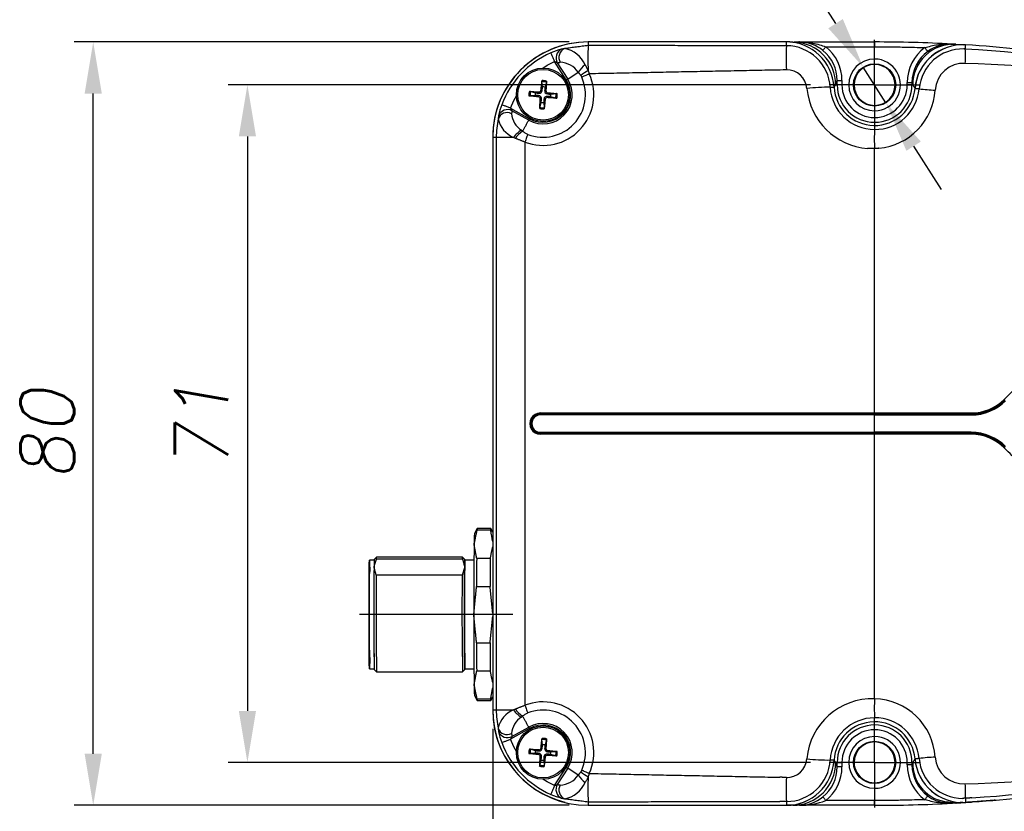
# Model space of a CAD drawing. Header units: millimetres. Extents: x 155 to 1625, y 52 to 706.
# Tile 2 of 23: x 513 to 564, y 74 to 115. Entities that reach past the tile are written whole.
import ezdxf

# ---------------------------------------------------------------- set-up
doc = ezdxf.new("R2010")
doc.units = ezdxf.units.MM
doc.header["$PDSIZE"] = -1
doc.layers.add('LINEE_SOTTILI', color=7, linetype='Continuous')
doc.styles.add('DEM2', font='romans.shx', dxfattribs={"oblique": 10, "height": 2.8})
doc.dimstyles.new('AXEGF_STANDARD', dxfattribs={"dimtxt": 2.8, "dimasz": 2.7, "dimexe": 1, "dimexo": 1, "dimgap": 1, "dimtad": 1, "dimdec": 8, "dimdsep": 46, "dimtxsty": 'DEM2', "dimcen": 0, "dimclrd": 256, "dimclre": 256, "dimclrt": 256, "dimadec": 8, "dimazin": 2, "dimtfac": 1, "dimtdec": 8, "dimtmove": 0, "dimatfit": 3, "dimfxl": 1, "dimtolj": 1, "dimarcsym": 0})

# ---------------------------------------------------------------- blocks, each defined once
blk = doc.blocks.new('*D3')
at = {"lineweight": -2}
for p, q in [((554.07, 111.594), (523.58, 111.594)), ((524.58, 108.894), (524.58, 78.794)), ((554.07, 76.094), (523.58, 76.094))]:
    blk.add_line(p, q, dxfattribs=at)
for points in [[(524.13, 108.894), (525.03, 108.894), (524.58, 111.594)], [(524.13, 78.794), (525.03, 78.794), (524.58, 76.094)]]:
    blk.add_solid(points)
at = {"layer": 'Defpoints', "color": 0}
for p in [(555.07, 111.594), (524.58, 76.094), (555.07, 76.094)]:
    blk.add_point(p, dxfattribs=at)
at = {"insert": (520.78, 91.37), "char_height": 2.8, "attachment_point": 1, "rotation": 90, "style": 'DEM2'}
blk.add_mtext('\\A1;71', dxfattribs=at)
blk = doc.blocks.new('*D4')
at = {"lineweight": -2}
for p, q in [((577.426, 79.47), (577.426, 52.476)), ((537.426, 77.844), (537.426, 52.476)), ((540.126, 53.476), (574.726, 53.476))]:
    blk.add_line(p, q, dxfattribs=at)
for points in [[(540.126, 53.926), (540.126, 53.026), (537.426, 53.476)], [(574.726, 53.926), (574.726, 53.026), (577.426, 53.476)]]:
    blk.add_solid(points)
at = {"layer": 'Defpoints', "color": 0}
for p in [(577.426, 80.47), (537.426, 78.844), (577.426, 53.476)]:
    blk.add_point(p, dxfattribs=at)
at = {"insert": (553.805, 57.276), "char_height": 2.8, "attachment_point": 1, "style": 'DEM2'}
blk.add_mtext('\\A1;80', dxfattribs=at)
blk = doc.blocks.new('*D5')
at = {"lineweight": -2}
for p, q in [((541.426, 113.844), (515.503, 113.844)), ((516.503, 76.544), (516.503, 111.144)), ((541.426, 73.844), (515.503, 73.844))]:
    blk.add_line(p, q, dxfattribs=at)
for points in [[(516.053, 111.144), (516.953, 111.144), (516.503, 113.844)], [(516.053, 76.544), (516.953, 76.544), (516.503, 73.844)]]:
    blk.add_solid(points)
at = {"layer": 'Defpoints', "color": 0}
for p in [(516.503, 113.844), (542.426, 113.844), (542.426, 73.844)]:
    blk.add_point(p, dxfattribs=at)
at = {"insert": (512.703, 90.876), "char_height": 2.8, "attachment_point": 1, "rotation": 90, "style": 'DEM2'}
blk.add_mtext('\\A1;80', dxfattribs=at)
blk = doc.blocks.new('*D6')
at = {"lineweight": -2}
for p, q in [((548.301, 125.928), (555.382, 114.804)), ((558.02, 110.661), (556.832, 112.527)), ((559.47, 108.383), (560.92, 106.106))]:
    blk.add_line(p, q, dxfattribs=at)
for points in [[(555.762, 115.046), (555.003, 114.563), (556.832, 112.527)], [(559.85, 108.625), (559.09, 108.142), (558.02, 110.661)]]:
    blk.add_solid(points)
at = {"layer": 'Defpoints', "color": 0}
for p in [(556.832, 112.527), (558.02, 110.661)]:
    blk.add_point(p, dxfattribs=at)
at = {"insert": (552.044, 127.125), "char_height": 2.8, "attachment_point": 1, "rotation": 302.4801, "style": 'DEM2'}
blk.add_mtext('\\A1;∅4.4', dxfattribs=at)
blk = doc.blocks.new('*D7')
at = {"lineweight": -2}
for p, q in [((537.426, 77.844), (537.426, 61.715)), ((557.426, 72.738), (557.426, 61.715)), ((540.126, 62.715), (554.726, 62.715))]:
    blk.add_line(p, q, dxfattribs=at)
for points in [[(540.126, 63.165), (540.126, 62.265), (537.426, 62.715)], [(554.726, 63.165), (554.726, 62.265), (557.426, 62.715)]]:
    blk.add_solid(points)
at = {"layer": 'Defpoints', "color": 0}
for p in [(537.426, 78.844), (557.426, 73.738), (557.426, 62.715)]:
    blk.add_point(p, dxfattribs=at)
at = {"insert": (545.202, 66.515), "char_height": 2.8, "attachment_point": 1, "style": 'DEM2'}
blk.add_mtext('\\A1;40', dxfattribs=at)
blk = doc.blocks.new('*D8')
at = {"lineweight": -2}
for p, q in [((577.426, 79.47), (577.426, 61.715)), ((557.426, 72.738), (557.426, 61.715)), ((560.126, 62.715), (574.726, 62.715))]:
    blk.add_line(p, q, dxfattribs=at)
for points in [[(560.126, 63.165), (560.126, 62.265), (557.426, 62.715)], [(574.726, 63.165), (574.726, 62.265), (577.426, 62.715)]]:
    blk.add_solid(points)
at = {"layer": 'Defpoints', "color": 0}
for p in [(577.426, 80.47), (557.426, 73.738), (577.426, 62.715)]:
    blk.add_point(p, dxfattribs=at)
at = {"insert": (565.816, 66.515), "char_height": 2.8, "attachment_point": 1, "style": 'DEM2'}
blk.add_mtext('\\A1;40', dxfattribs=at)
blk = doc.blocks.new('SW_CENTERMARKSYMBOL_0')
at = {"layer": 'LINEE_SOTTILI', "color": 0}
for p, q in [((0, 1.25), (0, 2.356)), ((0, 0), (0, 1.25)), ((-1.25, 0), (-2.356, 0)), ((0, 0), (-1.25, 0)), ((0, 0), (0, -1.25)), ((0, 0), (1.25, 0)), ((1.25, 0), (2.356, 0)), ((0, -1.25), (0, -2.356))]:
    blk.add_line(p, q, dxfattribs=at)
blk = doc.blocks.new('SW_CENTERMARKSYMBOL_1')
at = {"layer": 'LINEE_SOTTILI', "color": 0}
for p, q in [((0, 1.25), (0, 2.356)), ((0, 0), (0, 1.25)), ((-1.25, 0), (-2.356, 0)), ((0, 0), (-1.25, 0)), ((0, 0), (0, -1.25)), ((0, 0), (1.25, 0)), ((1.25, 0), (2.356, 0)), ((0, -1.25), (0, -2.356))]:
    blk.add_line(p, q, dxfattribs=at)

msp = doc.modelspace()

# ---------------------------------------------------------------- linework, layer by layer
for p, q in [((542.4261636, 113.84387318), (542.4261636, 113.65558211)), ((552.80790692, 113.84387318), (542.4261636, 113.84387318)), ((552.99464827, 113.84410415), (552.17585926, 113.84387318)), ((552.80790692, 113.64465211), (552.80790692, 113.84387318)), ((553.46312587, 113.84387318), (553.46244042, 113.84387318)), ((553.46379643, 113.84387318), (553.46312587, 113.84387318)), ((553.46448188, 113.84387318), (553.46379643, 113.84387318)), ((553.46515243, 113.84387318), (553.46448188, 113.84387318)), ((553.46583789, 113.84387318), (553.46515243, 113.84387318)), ((553.5161144, 113.84387318), (557.4261493, 113.84387318)), ((554.87255221, 113.5938764), (557.4261493, 113.5938764)), ((557.4261493, 113.84387318), (557.4261493, 113.5938764)), ((541.28026431, 111.8537337), (540.66687291, 112.813592)), ((540.80905979, 112.75188629), (541.35322039, 111.90036688)), ((541.35322039, 111.90036688), (541.91064303, 112.25659404)), ((540.02916281, 111.4854813), (540.00555937, 111.75543819)), ((540.23628895, 111.73612628), (540.16813104, 111.47385094)), ((555.38623994, 111.59387235), (555.46704893, 111.83127765)), ((555.38623994, 111.59387235), (555.46704893, 111.59387235)), ((555.46704893, 111.59387235), (555.46704893, 111.83127765)), ((555.71701591, 111.59387235), (555.46704893, 111.59387235)), ((555.71701591, 111.83127765), (555.71701591, 111.59387235)), ((559.13529759, 111.59387235), (559.13529759, 111.72310267)), ((559.38524966, 111.59387235), (559.13529759, 111.59387235)), ((559.38524966, 111.72310267), (559.38524966, 111.59387235)), ((559.38524966, 111.59387235), (559.42612355, 111.59387235)), ((539.65657418, 111.04128514), (539.38662474, 111.0176817)), ((539.40590685, 111.24841128), (539.66819709, 111.18027572)), ((539.82716267, 110.96733812), (539.83309333, 111.03363339)), ((539.84355395, 111.15848277), (539.84870975, 111.22484509)), ((539.95519345, 111.31488536), (540.02150362, 111.3089547)), ((540.14634555, 111.29850898), (540.21271532, 111.29333828)), ((540.28638666, 110.99570248), (540.28120105, 110.92934016)), ((540.30274813, 111.18684713), (540.29681747, 111.12055186)), ((540.72400396, 110.90576653), (540.46171372, 110.97390954)), ((540.47333663, 111.11289267), (540.74331587, 111.13650356)), ((538.3646435, 110.37945751), (539.35718005, 109.82044045)), ((539.89362185, 110.41805152), (539.96177976, 110.68033431)), ((539.98356526, 110.85567627), (539.91719549, 110.86084698)), ((540.10074799, 110.66870395), (540.12435143, 110.39874707)), ((540.17471736, 110.8392999), (540.10840719, 110.84523056)), ((539.31468194, 109.74498842), (538.43417232, 110.24090652)), ((537.61368458, 108.84387795), (537.42613857, 108.84387795)), ((537.42613857, 108.84387795), (537.42613857, 78.84387676)), ((537.61368458, 108.84387795), (537.61368458, 78.84387676)), ((538.5186023, 108.84387795), (537.61368458, 108.84387795)), ((539.11163871, 108.5994691), (539.11163871, 79.08828188)), ((557.4261493, 94.40281619), (557.4261493, 108.25829957)), ((539.92616599, 94.40281619), (557.4261493, 94.40281619)), ((539.92616599, 94.40281619), (539.92616599, 94.35300533)), ((539.92616599, 94.35300533), (557.4261493, 94.35300533)), ((539.92616599, 94.35300533), (539.92616599, 94.34786815)), ((539.92616599, 94.34786815), (557.4261493, 94.34786815)), ((539.92616599, 94.29806102), (539.92616599, 94.34786815)), ((557.4261493, 94.29806102), (539.92616599, 94.29806102)), ((557.4261493, 94.34786815), (557.4261493, 94.35300533)), ((562.49056225, 94.35302396), (562.49059205, 94.3478756)), ((539.92616599, 93.33988283), (539.92616599, 93.38969369)), ((539.92616599, 93.38969369), (557.4261493, 93.38969369)), ((539.92616599, 93.33988283), (539.92616599, 93.33474565)), ((557.4261493, 93.33988283), (539.92616599, 93.33988283)), ((557.4261493, 93.33474565), (557.4261493, 93.33988283)), ((562.49056225, 93.33472703), (562.49059205, 93.33987538)), ((557.4261493, 93.33474565), (539.92616599, 93.33474565)), ((539.92616599, 93.2849348), (539.92616599, 93.33474565)), ((557.4261493, 93.2849348), (539.92616599, 93.2849348)), ((557.4261493, 79.42945514), (557.4261493, 93.2849348)), ((536.61569421, 88.34336329), (536.47142117, 88.09338886)), ((537.32013171, 88.26167885), (536.60883968, 88.26167885)), ((537.32761209, 88.34387738), (536.61629026, 88.34387738)), ((537.42613857, 88.17366515), (537.32817834, 88.34336329)), ((531.21888106, 86.69387553), (530.97217744, 86.69387553)), ((531.34694164, 86.84376259), (531.2219507, 86.71876792)), ((531.34104078, 86.7602751), (535.84086363, 86.7602751)), ((535.84700291, 86.84387434), (531.34715026, 86.84387434)), ((535.97220247, 86.71876792), (535.84721153, 86.84376259)), ((536.44445007, 86.69387553), (535.97199385, 86.69387553)), ((537.29780977, 86.77569408), (536.58651774, 86.77569408)), ((535.82792943, 85.89928229), (531.32810657, 85.89928229)), ((536.57918637, 85.31132344), (537.2904784, 85.31132344)), ((538.47196962, 83.84387603), (530.45765009, 83.84387603)), ((536.57924597, 82.35329393), (537.290538, 82.35329393)), ((530.97217744, 80.9938759), (531.21888106, 80.9938759)), ((531.2219507, 80.96898724), (531.34694164, 80.84398885)), ((535.84721153, 80.84398885), (535.97220247, 80.96898724)), ((535.97199385, 80.9938759), (536.44445007, 80.9938759)), ((531.34715026, 80.84387709), (535.84700291, 80.84387709)), ((536.58663695, 80.8935203), (537.29795878, 80.8935203)), ((536.47142117, 79.59436257), (536.61569421, 79.34439186)), ((536.6090483, 79.42147557), (537.32034033, 79.42147557)), ((537.32817834, 79.34439186), (537.42613857, 79.51408629)), ((536.61629026, 79.34387777), (537.32761209, 79.34387777)), ((537.42613857, 78.84387676), (537.61368458, 78.84387676)), ((537.61368458, 78.84387676), (538.5186023, 78.84387676)), ((539.35718005, 77.86731053), (538.3646435, 77.30829347)), ((538.43417232, 77.44684447), (539.31468194, 77.94276629)), ((539.95570009, 76.84867833), (540.02198045, 76.84261356)), ((540.02999728, 77.01912154), (540.00696008, 77.28912685)), ((540.23765986, 77.26933811), (540.16896551, 77.00720061)), ((539.65648477, 76.57570768), (539.38647573, 76.55267049)), ((539.40626447, 76.78335909), (539.6684057, 76.71466846)), ((539.82692425, 76.50140304), (539.83300393, 76.56768713)), ((539.84370296, 76.69251044), (539.84903758, 76.75886158)), ((539.98311823, 76.38941337), (539.91674845, 76.39472563)), ((540.17421072, 76.37263838), (540.10793035, 76.37870688)), ((540.14679258, 76.83190335), (540.21316235, 76.82659108)), ((540.28620784, 76.52881), (540.28090303, 76.46245886)), ((540.30298655, 76.7199174), (540.29690688, 76.65363331)), ((540.72364633, 76.43796135), (540.4615051, 76.50665198)), ((540.47342603, 76.64560903), (540.74343507, 76.66864995)), ((539.89225094, 75.95198233), (539.9609453, 76.21411611)), ((540.09991353, 76.20219518), (540.12295072, 75.93219359)), ((540.66687291, 74.87416271), (541.28026431, 75.83401729)), ((555.46704893, 76.09387491), (555.38623994, 76.09387491)), ((555.46704893, 75.85647334), (555.38623994, 76.09387491)), ((555.46704893, 75.85647334), (555.46704893, 76.09387491)), ((555.46704893, 76.09387491), (555.71701591, 76.09387491)), ((555.71701591, 76.09387491), (555.71701591, 75.85647334)), ((559.13529759, 76.09387491), (559.38524966, 76.09387491)), ((559.13529759, 75.96464832), (559.13529759, 76.09387491)), ((559.42612355, 76.09387491), (559.38524966, 76.09387491)), ((559.38524966, 76.09387491), (559.38524966, 75.96464832)), ((541.35322039, 75.7873841), (540.80905979, 74.93586097)), ((541.91064303, 75.43116067), (541.35322039, 75.7873841)), ((542.4261636, 74.03216887), (542.4261636, 73.8438778)), ((542.4261636, 73.8438778), (552.80790692, 73.8438778)), ((552.17657452, 73.8438778), (552.99293463, 73.84364311)), ((557.4261493, 73.8438778), (553.4878022, 73.8438778)), ((557.4261493, 74.09387458), (554.87255221, 74.09387458)), ((557.4261493, 73.8438778), (557.4261493, 74.09387458)), ((561.11075943, 73.96887619), (561.27829318, 73.97964973)), ((562.0484746, 73.98657132), (562.50760918, 74.01620601))]:
    msp.add_line(p, q)
at = {"flags": 128}
for points in [[(553.55622833, 113.84256933), (553.39466994, 113.84248737), (553.21809118, 113.84239797)], [(540.0482959, 112.47698967), (540.2830488, 112.62022708), (540.66687291, 112.813592)], [(541.35322039, 111.90036688), (541.34711092, 111.89645533), (541.33983915, 111.89181362), (541.3315541, 111.88651625), (541.32237499, 111.8806601), (541.31251042, 111.874342), (541.30207961, 111.86767373), (541.29126136, 111.8607596), (541.28026431, 111.8537337)], [(538.3646435, 110.37945751), (538.53636449, 110.77344421), (538.66630261, 111.0157967)], [(537.32013171, 88.26167885), (537.32194965, 88.29713989), (537.32379739, 88.32269166), (537.32564514, 88.33827455), (537.32749288, 88.34385876), (537.32817834, 88.34336329)], [(530.95969026, 86.30815897), (530.96386259, 86.5292773), (530.96830313, 86.65894721), (530.97286289, 86.69275422), (530.97742264, 86.62954349), (530.98180359, 86.47147197), (530.9858567, 86.22391898), (530.98743622, 86.09387655)], [(531.34104078, 86.7602751), (531.34574955, 86.83956418), (531.34694164, 86.84376259)], [(535.84086363, 86.7602751), (535.8456022, 86.83956418), (535.84721153, 86.84376259)], [(535.95938747, 86.32977683), (535.9635896, 86.55283604), (535.96805995, 86.68364216), (535.97267931, 86.71774347), (535.97530191, 86.69387553)], [(530.98743622, 81.59387488), (530.98466461, 81.37959246), (530.98052209, 81.15847413), (530.97605174, 81.02880422), (530.97149198, 80.99500094), (530.96693223, 81.05820794), (530.96255129, 81.21628318), (530.95849817, 81.46383245), (530.95492189, 81.79243285), (530.95191186, 82.19089363), (530.94961708, 82.64564727), (530.94806736, 83.14120028), (530.9473521, 83.66068456), (530.94750111, 84.18640871), (530.94845479, 84.70046524), (530.95024293, 85.18535275), (530.95274632, 85.62456075), (530.95593517, 86.00312475), (530.95969026, 86.30815897), (530.95969026, 86.30815897)], [(535.97351377, 80.97428087), (535.9712786, 80.97000797), (535.96668904, 81.03377376), (535.9622783, 81.19323109), (535.95819538, 81.44295592), (535.95455949, 81.7744397), (535.95154946, 82.1763948), (535.94922488, 82.6351345), (535.94767516, 83.13503865), (535.9469599, 83.65907896), (535.94707911, 84.18941129), (535.94806259, 84.70797915), (535.94985073, 85.19712094), (535.95241373, 85.64017717), (535.95560258, 86.02206413), (535.95938747, 86.32977683)], [(537.32817834, 79.34439186), (537.3277015, 79.34389267), (537.32585375, 79.34832204), (537.32400601, 79.36275382), (537.32215827, 79.38715819), (537.32034033, 79.42147557)], [(538.66630261, 76.67195056), (538.53636449, 76.91430677), (538.3646435, 77.30829347)], [(541.28026431, 75.83401729), (541.29126136, 75.82699139), (541.30207961, 75.82008097), (541.31251042, 75.81341271), (541.32237499, 75.80709461), (541.3315541, 75.80123846), (541.33983915, 75.79594109), (541.34711092, 75.79129938), (541.35322039, 75.7873841)], [(540.66687291, 74.87416271), (540.2830488, 75.06752763), (540.0482959, 75.21075759)]]:
    msp.add_lwpolyline(points, dxfattribs=at)
for centre, radius in [((540.06495626, 111.0770925), 1.4), ((557.42615176, 111.59387603), 1.10593237), ((540.06495626, 111.0770925), 1.32844873), ((540.06495626, 76.61065955), 1.4), ((540.06495626, 76.61065955), 1.32844873), ((557.42615176, 76.09387603), 1.10593237)]:
    msp.add_circle(centre, radius)
for centre, radius, start, end in [((542.42587359, 108.84413816), 4.99973502, 90.000774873, 180.001188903), ((542.42615176, 108.84387603), 5, 90.000000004, 179.999999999), ((541.7584056, 110.40515842), 3.14354264, 103.408956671, 114.304954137), ((541.24514544, 113.00645642), 0.50495212, 115.291468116, 210.274749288), ((541.40206099, 113.03279446), 0.50692491, 113.56343202, 209.721996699), ((540.93716713, 112.06973677), 1.45159896, 23.686173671, 79.591890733), ((560.16291858, 112.95849621), 17.75044804, 177.749332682, 181.985159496), ((567.97768574, 113.01313717), 15.18291805, 177.616164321, 182.383835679), ((552.80680799, 111.34490473), 2.29974764, 3.071470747, 89.972621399), ((552.80791346, 111.34387603), 2.5, 3.098579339, 89.999999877), ((553.16653036, 111.60941452), 2.21976399, 359.598827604, 88.708252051), ((553.51130649, 111.9418365), 1.8907504, 50.422030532, 88.691442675), ((553.45518348, 111.83122163), 2.26183243, 0.001419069, 51.196882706), ((557.42615176, 38.84387603), 75, 86.9067636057, 90), ((561.39717025, 111.72305793), 2.26187267, 126.236336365, 179.998866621), ((561.56098995, 111.59159677), 2.13486762, 86.818394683, 179.938927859), ((561.96653787, 111.22516577), 2.43038031, 109.79557327, 175.599788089), ((562.03411718, 111.19729097), 2.5, 86.355930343, 175.080953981), ((562.03723702, 111.19502725), 2.28466203, 88.444051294, 175.031048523), ((561.38659975, 111.76249619), 1.97400926, 87.484304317, 126.665389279), ((555.92550024, 113.13333283), 6.26302857, 356.235491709, 3.129689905), ((557.14771211, 33.28717654), 80.3457764, 78.5841375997, 86.4096300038), ((557.42615176, 38.84387603), 75, 77.626374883, 86.3559303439), ((542.42615176, 108.84387603), 4.84140526, 113.901903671, 159.289260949), ((553.45567437, 111.83156448), 2.01137458, 359.991829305, 51.201953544), ((557.42616227, 111.59387607), 1.35589764, 90.000548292, 269.999451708), ((557.42615122, 111.59387607), 1.35589764, 269.999918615, 90.000081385), ((561.39674036, 111.72338998), 2.01149071, 126.231918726, 180.008183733), ((540.57697599, 112.41177319), 0.41175212, 55.691450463, 77.389166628), ((540.89919243, 111.54821083), 1.23484375, 35.006000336, 87.092580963), ((543.04473174, 111.59616579), 1.31237292, 126.370829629, 149.785931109), ((557.42615176, 111.59387603), 1.07094608, 90, 270), ((557.42615176, 111.59387603), 1.07094608, 270, 90), ((562.09184312, 111.22814846), 1.49629358, 86.813546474, 176.345837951), ((560.15457216, 42.50126122), 70.24992078, 79.4399615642, 88.3519009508), ((540.06496725, 111.07708509), 2.65469702, 248.954445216, 24.401914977), ((540.06495626, 111.0770925), 2.22168784, 248.954700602, 24.401629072), ((544.01599028, 109.52585683), 3.23681218, 119.479337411, 127.650777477), ((552.82127792, 111.31564051), 1.06606558, 4.652784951, 90.718644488), ((540.06495626, 111.0770925), 1.52886751, 240.610463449, 32.58070117), ((540.06500491, 111.07705231), 1.4422515, 240.608290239, 32.582950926), ((540.33994903, 111.76872622), 0.33465357, 171.762460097, 182.275631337), ((540.06495626, 111.0770925), 0.68094162, 75.428017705, 95.00511327), ((540.06495626, 111.0770925), 0.74171424, 76.086655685, 94.34647529), ((540.06495626, 111.0770925), 0.40995615, 75.422786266, 95.010344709), ((539.90134646, 111.80549541), 0.34205051, 348.299036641, 358.583890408), ((554.95016999, 102.99996187), 8.46955057, 88.964357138, 97.23289093), ((557.32277094, 111.70750619), 3.45247376, 185.074745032, 265.688231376), ((557.43170218, 111.58801133), 2.33153429, 182.94732423, 269.863541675), ((557.42615176, 111.59387603), 2.125, 183.098579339, 355.080953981), ((557.42615176, 111.59387603), 1.95910072, 180, 0), ((557.42615675, 111.59388153), 1.70914084, 180.000307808, 359.999692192), ((557.42996786, 111.59655109), 2.34007056, 269.906503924, 355.007736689), ((560.77576183, 118.54837267), 7.22703153, 261.929604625, 268.595256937), ((540.06495626, 111.0770925), 0.74171424, 166.086655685, 184.34647529), ((539.37359149, 111.35629284), 0.33886187, 261.820667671, 272.204244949), ((539.32914002, 110.85041719), 0.40533004, 79.082616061, 87.758814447), ((540.06495626, 111.0770925), 0.68094162, 165.428017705, 185.00511327), ((540.06495626, 111.0770925), 0.40995615, 165.422786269, 185.010344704), ((539.81752584, 110.86788604), 0.0999179, 355.960255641, 84.465363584), ((539.82727129, 110.87611611), 0.15762484, 352.549249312, 87.883237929), ((539.86396893, 111.31479833), 0.15764303, 262.559222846, 357.875629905), ((539.85569252, 111.32457228), 0.09997135, 265.994759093, 354.439488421), ((540.2659488, 110.83938278), 0.1576501, 82.551173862, 177.874217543), ((540.30263951, 111.27806915), 0.15762484, 172.549249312, 267.883237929), ((540.27421828, 110.82961298), 0.09997135, 85.994759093, 174.439488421), ((540.3124527, 111.28635649), 0.09998146, 175.995729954, 264.429889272), ((540.06495626, 111.0770925), 0.40995615, 345.422786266, 5.010344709), ((540.06495626, 111.0770925), 0.68094162, 345.428017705, 5.00511327), ((540.79333745, 111.2393121), 0.34067548, 258.25726041, 268.584170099), ((540.75639427, 110.79920649), 0.33755052, 81.801526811, 92.220482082), ((540.06495626, 111.0770925), 0.74171424, 346.086655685, 4.34647529), ((557.34776717, 111.51613112), 3.25652595, 275.36222202, 356.609072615), ((540.82650466, 109.42471924), 3.1397921, 158.880401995, 169.789155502), ((538.76102111, 110.49164977), 0.4119494, 195.803840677, 217.493749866), ((540.06495626, 111.0770925), 0.74171424, 256.086655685, 274.34647529), ((540.22729565, 110.34882724), 0.34077882, 168.279624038, 178.601712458), ((540.06495626, 111.0770925), 0.68094162, 255.428017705, 275.00511327), ((540.06495626, 111.0770925), 0.40995615, 255.422786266, 275.010344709), ((539.78996178, 110.38545904), 0.33465357, 351.762460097, 2.275631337), ((538.18298407, 109.64123042), 0.50038983, 62.632326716, 160.482533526), ((538.20090391, 109.80040787), 0.49845081, 62.096304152, 158.719412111), ((539.58318234, 110.19768698), 1.1755243, 185.470812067, 236.172330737), ((542.42615176, 108.84387603), 4.81245856, 168.438278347, 179.999999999), ((539.04189305, 110.10191988), 1.3625354, 192.439942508, 247.414812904), ((527.43381189, 116.48654453), 13.66029472, 330.428145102, 330.791363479), ((539.51068163, 108.17692401), 1.19542835, 119.129123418, 146.087894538), ((539.69378983, 108.08457057), 1.29322386, 122.924485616, 146.794473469), ((564.7959549, 108.75740279), 7.38668658, 176.125690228, 183.874309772), ((562.48758113, 96.84169019), 2.54362172, 270.004047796, 315.020529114), ((562.49023525, 96.84369542), 2.49067149, 270.00752242, 315.008135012), ((562.49346433, 96.84609414), 2.44325933, 269.998338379, 314.978722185), ((564.05856206, 94.94227019), 0.23880287, 36.041474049, 47.313279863), ((539.92616138, 93.84387549), 0.55894069, 89.999527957, 270.000472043), ((562.26327707, 94.39092861), 0.23042421, 350.531843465, 2.961838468), ((539.92615176, 93.84387603), 0.50913012, 89.999999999, 269.999999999), ((539.92615176, 93.84387603), 0.50399318, 89.999999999, 269.999999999), ((539.92615423, 93.84387735), 0.45418367, 89.99851691, 270.00148309), ((562.75143156, 94.30806449), 0.26386014, 171.322096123, 182.17110022), ((562.71871675, 93.37782775), 0.23126016, 177.060715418, 189.445602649), ((562.48757098, 90.84604901), 2.54363724, 44.979497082, 89.995723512), ((562.26333393, 93.2968265), 0.23036745, 357.037332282, 9.469471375), ((562.49017983, 90.84391283), 2.49081422, 44.993346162, 89.991203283), ((562.4933875, 90.841484), 2.44343589, 45.022868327, 89.999860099), ((564.07005261, 92.73523738), 0.2234878, 312.301789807, 324.349507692), ((536.86706241, 88.27971014), 0.25885151, 165.647188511, 183.994390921), ((543.77555151, 87.57583973), 7.32244338, 175.946964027, 180.44719597), ((823.35951498, 84.23969646), 286.92492067, 179.3452068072, 180.0813509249), ((535.61107797, 86.38418632), 4.40186131, 175.640793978, 180.708226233), ((540.10507036, 86.36701106), 4.1459814, 175.478173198, 180.81333928), ((862.97329472, 84.40943508), 326.39535439, 179.584620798, 179.8416813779), ((872.87745636, 84.36341098), 335.58831671, 179.5881417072, 179.8381604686), ((688.31064847, 84.01269153), 157.11818197, 179.1550053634, 181.1100072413), ((732.76156142, 83.91509377), 201.56609544, 179.3197479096, 180.7941583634), ((690.48693253, 84.01410174), 154.54445328, 179.1494704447, 181.1197892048), ((647.01596492, 83.96447686), 116.06799889, 179.0991260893, 181.170304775), ((533.7029482, 85.85299818), 2.74137399, 174.959047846, 181.330101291), ((688.56127964, 83.96384033), 157.24508466, 179.2947604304, 181.13690331), ((691.64115701, 83.96590784), 155.82522205, 179.2890943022, 181.1479832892), ((820.50292209, 83.43470866), 284.06831682, 179.9198051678, 180.6610184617), ((868.62358087, 83.30456119), 332.04569752, 180.1641450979, 180.4160381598), ((866.77874659, 83.29834586), 329.4895639, 180.1643377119, 180.4181849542), ((543.47124202, 80.09885298), 7.01797709, 179.521193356, 184.122288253), ((536.93807833, 79.4130461), 0.329138, 178.532451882, 192.131138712), ((557.31882554, 75.98280789), 3.44831781, 88.21646612, 174.961876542), ((564.79616657, 78.9303482), 7.38689802, 176.125772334, 183.874227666), ((557.34240119, 76.16845967), 3.26207069, 3.440761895, 88.528866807), ((540.0649688, 76.6106685), 2.65469514, 335.598093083, 111.045606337), ((542.3851046, 78.82884535), 4.95898832, 179.828178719, 256.233941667), ((542.42615176, 78.84387603), 5, 179.999999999, 269.999999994), ((542.42615176, 78.84387603), 4.81245856, 179.999999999, 191.561721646), ((539.01590218, 77.60758768), 1.33256064, 111.912560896, 168.232683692), ((539.58401291, 77.48956847), 1.17639841, 123.84783772, 174.509019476), ((539.49543182, 79.49424145), 1.17352892, 213.655334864, 241.127083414), ((539.69385681, 79.60326544), 1.29332851, 213.2071911, 237.074981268), ((540.06495626, 76.61065955), 2.22168784, 335.598370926, 111.045299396), ((557.43145526, 76.10000293), 2.33127416, 90.13040476, 177.058825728), ((557.42988497, 76.09111302), 2.34016102, 4.994296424, 90.091462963), ((538.18479547, 78.05110328), 0.50364063, 199.939611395, 296.945002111), ((540.06495626, 76.61065955), 1.52886751, 327.419298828, 119.389536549), ((502.43817162, 57.12352081), 42.34758547, 29.330451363, 29.447620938), ((540.0650058, 76.61069952), 1.4422512, 327.417001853, 119.391756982), ((557.42615176, 76.09387603), 2.125, 4.919046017, 176.901420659), ((557.42615176, 76.09387603), 1.95910072, 0, 180), ((538.20426409, 77.89637184), 0.50490856, 202.096530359, 297.087215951), ((540.82769337, 78.26335415), 3.14101848, 190.212721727, 201.117334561), ((538.76126584, 77.1959784), 0.41221833, 142.513411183, 164.188998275), ((540.06495626, 76.61065955), 0.74171424, 75.966893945, 94.22671355), ((557.42615675, 76.09387318), 1.70914084, 0.00005804, 179.99994196), ((557.42615628, 76.09387491), 1.35589391, 90.00029493, 269.99970507), ((557.42615722, 76.09387491), 1.35589391, 269.999665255, 90.000334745), ((542.42615176, 78.84387603), 4.84140526, 200.710739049, 246.098096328), ((539.86448824, 76.84874542), 0.15761154, 262.421951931, 357.770350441), ((539.85621622, 76.85857881), 0.09997529, 265.882378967, 354.316724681), ((540.34201595, 77.30156687), 0.33528673, 171.632965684, 182.126312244), ((540.06495626, 76.61065955), 0.68094162, 75.308255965, 94.88535153), ((540.06495626, 76.61065955), 0.40995615, 75.303024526, 94.890582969), ((539.89944961, 77.33992994), 0.34549874, 348.210384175, 358.392717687), ((557.42615176, 76.09387603), 1.07094609, 90, 179.99994762), ((557.42615176, 76.09387603), 1.07094608, 0.000010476, 90), ((540.06495626, 76.61065955), 0.74171424, 165.966893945, 184.22671355), ((539.37393948, 76.88722242), 0.33478673, 261.639604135, 272.145970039), ((539.32837375, 76.38303727), 0.40782904, 78.98951336, 87.610339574), ((540.06495626, 76.61065955), 0.68094162, 165.308255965, 184.88535153), ((540.06495626, 76.61065955), 0.40995615, 165.303024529, 184.890582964), ((539.81707192, 76.40195175), 0.09993812, 355.853557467, 84.342342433), ((539.82686449, 76.41017918), 0.15762756, 352.429864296, 87.767821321), ((540.26545942, 76.37253125), 0.15765007, 82.437326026, 177.754976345), ((540.30305738, 76.81115014), 0.15763687, 172.434935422, 267.763930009), ((540.27370673, 76.36272999), 0.09998817, 85.872768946, 174.312903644), ((540.31286388, 76.81938948), 0.09996128, 175.868610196, 264.329261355), ((540.06495626, 76.61065955), 0.40995615, 345.303024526, 4.890582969), ((540.06495626, 76.61065955), 0.68094162, 345.308255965, 4.88535153), ((540.7930308, 76.76569925), 0.33500199, 258.046570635, 268.546366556), ((540.75584366, 76.33174614), 0.33713225, 81.676253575, 92.109320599), ((540.06495626, 76.61065955), 0.74171424, 345.966893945, 4.22671355), ((560.77507656, 69.14726335), 7.21913207, 91.400840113, 98.073792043), ((562.09553335, 76.46376589), 1.50024677, 183.803859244, 273.036907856), ((540.23100952, 75.8813261), 0.34604866, 168.218496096, 178.384605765), ((540.06495626, 76.61065955), 0.74171424, 255.966893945, 274.22671355), ((540.06495626, 76.61065955), 0.68094162, 255.308255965, 274.88535153), ((540.06495626, 76.61065955), 0.40995615, 255.303024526, 274.890582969), ((539.78767745, 75.91976245), 0.33550365, 351.636238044, 2.123418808), ((552.8061782, 76.34570113), 2.50182686, 269.903768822, 356.861987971), ((552.81988183, 76.37364805), 1.06758274, 269.357308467, 355.271045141), ((552.80680573, 76.34284864), 2.29975003, 270.027434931, 356.928472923), ((552.80791346, 76.34387603), 2.5, 269.999999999, 356.901420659), ((553.13410535, 76.09601204), 2.2521356, 270.063003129, 359.945630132), ((554.95014878, 84.68739728), 8.46915919, 262.766917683, 271.035834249), ((553.45566944, 75.85618887), 2.01137952, 308.798113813, 0.008103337), ((553.45518842, 75.85652699), 2.26182749, 308.803057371, 359.998640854), ((557.42615176, 76.09387603), 1.07094609, 180, 0.000041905), ((561.39717489, 75.96469541), 2.26187731, 180.001192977, 233.763604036), ((561.39672682, 75.96435787), 2.01147717, 179.991726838, 233.768276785), ((561.43793786, 76.02665992), 2.01293683, 178.086451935, 265.594506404), ((562.03547879, 76.49202943), 2.50149317, 184.95157633, 273.835088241), ((562.03411718, 76.49046108), 2.5, 184.919046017, 273.644069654), ((562.03713891, 76.49260654), 2.28455381, 184.966143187, 269.924032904), ((560.15441251, 145.1879827), 70.25141769, 271.6481941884, 280.5599432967), ((540.89952808, 76.1389371), 1.23422077, 272.893285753, 325.008132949), ((543.0447352, 76.09158209), 1.31237247, 210.21373525, 233.628968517), ((543.84173432, 77.89927051), 2.92252281, 231.908970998, 240.960914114), ((560.16187502, 74.72926423), 17.74940479, 178.014754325, 182.250758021), ((568.17834318, 74.67461009), 15.38340442, 177.647221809, 182.352778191), ((557.42615176, 148.84387603), 75, 273.6440696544, 282.3736251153), ((557.1365333, 154.44782465), 80.39395565, 273.842876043, 281.1632253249), ((540.57719864, 75.27550948), 0.41124287, 282.594919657, 304.319410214), ((541.23592313, 74.67843783), 0.49847667, 148.907607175, 245.526514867), ((541.39273583, 74.6518611), 0.50041655, 149.440460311, 247.273754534), ((540.93781581, 75.61718835), 1.45067324, 280.388776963, 336.333404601), ((555.87012243, 74.55412254), 6.31830791, 356.900504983, 3.734313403), ((541.75797266, 77.28143926), 3.14231676, 245.693612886, 256.593829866), ((553.4664761, 75.8209702), 1.97720741, 270.618002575, 309.193523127), ((561.20630707, 75.59421652), 1.60168738, 231.436218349, 266.702837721), ((553.49245975, 77.77819221), 3.93431717, 269.932171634, 290.535227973), ((557.42615176, 148.84387603), 75, 270, 273.0932474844)]:
    msp.add_arc(centre, radius, start, end)
for points in [[(541.19941061, 113.49745099), (541.02941816, 113.46300695)], [(542.4261636, 113.65558211), (541.19941061, 113.49745099)], [(552.80790692, 113.64465211), (542.4261636, 113.65558211)], [(552.99464827, 113.84387318), (553.13658183, 113.84387318)], [(553.13658183, 113.84387318), (553.21657126, 113.82861439)], [(553.15863555, 113.83967105), (553.46752172, 113.84329949)], [(553.46922045, 113.84387318), (553.46583789, 113.84387318)], [(553.47781842, 113.84387318), (553.46922045, 113.84387318)], [(553.48643129, 113.84387318), (553.47781842, 113.84387318)], [(561.47321527, 113.73459552), (561.48242419, 113.73408888)], [(561.48242419, 113.73408888), (561.49161821, 113.73358224)], [(561.49161821, 113.73358224), (561.49775748, 113.73324696)], [(561.49775748, 113.73324696), (561.51000624, 113.73257641)], [(561.51000624, 113.73257641), (561.67949205, 113.72330044)], [(562.17918759, 113.47525571), (562.09927266, 113.47884689)], [(562.15382581, 113.6946604), (562.19571297, 113.6920676)], [(562.17918759, 113.47525571), (562.19301586, 113.69223897)], [(540.80905979, 112.75188629), (540.96182649, 112.78146509)], [(542.26648276, 112.65288297), (542.42312377, 112.34360937)], [(541.91064303, 112.25659404), (542.03879302, 112.08859835)], [(542.03879302, 112.08859835), (542.08817547, 111.9949371)], [(542.42312377, 112.34360937), (542.4825198, 112.17383299)], [(552.80790692, 112.38162223), (542.4825198, 112.17383299)], [(539.95519345, 111.31488536), (540.00874822, 111.81667451)], [(540.02150362, 111.3089547), (540.02916281, 111.4854813)], [(540.16813104, 111.47385094), (540.14634555, 111.29850898)], [(540.2432925, 111.79704223), (540.21271532, 111.29333828)], [(555.10325198, 111.4681289), (555.30425375, 111.4790142)], [(555.30425375, 111.47900675), (555.38623994, 111.59387235)], [(559.38524966, 111.72310267), (559.42612355, 111.59387235)], [(559.42612355, 111.59387235), (559.54332118, 111.41163115)], [(559.54332118, 111.41166095), (559.76116126, 111.39291529)], [(539.82716267, 110.96733812), (539.32538097, 111.020878)], [(539.3449909, 111.25543717), (539.84870975, 111.22484509)], [(539.83309333, 111.03363339), (539.65657418, 111.04128514)], [(539.66819709, 111.18027572), (539.84355395, 111.15848277)], [(540.78491991, 110.89874063), (540.28120105, 110.92934016)], [(540.46171372, 110.97390954), (540.28638666, 110.99570248)], [(540.29681747, 111.12055186), (540.47333663, 111.11289267)], [(540.30274813, 111.18684713), (540.80452984, 111.13330726)], [(539.88661831, 110.35714302), (539.91719549, 110.86084698)], [(539.96177976, 110.68033431), (539.98356526, 110.85567627)], [(540.10840719, 110.84523056), (540.10074799, 110.66870395)], [(540.17471736, 110.8392999), (540.12116258, 110.33751074)], [(537.73644035, 109.98131339), (537.71134679, 109.80840776)], [(538.43417232, 110.24090652), (538.41301267, 110.08561406)], [(538.9908797, 109.17008672), (539.31468194, 109.74498842)], [(538.61173456, 108.79279677), (538.5186023, 108.84387795)], [(538.92877166, 109.22116045), (538.9908797, 109.17008672)], [(539.11163871, 108.5994691), (538.61173456, 108.79279677)], [(557.18403523, 108.25832937), (557.06320172, 108.26480393)], [(557.30507736, 108.2561538), (557.18403523, 108.25832937)], [(557.4261493, 108.25829957), (557.30507736, 108.2561538)], [(557.53927891, 108.26418553), (557.4261493, 108.25829957)], [(557.65209561, 108.27385638), (557.53927891, 108.26418553)], [(563.49901323, 94.56331659), (564.2557091, 95.07875521)], [(557.4261493, 94.40281619), (562.49339347, 94.40283481)], [(563.26044564, 94.46945045), (562.49059205, 94.3478756)], [(563.50007122, 94.56093613), (563.26044564, 94.46945045)], [(557.4261493, 94.35300533), (562.49056225, 94.35302396)], [(557.4261493, 94.34786815), (562.49059205, 94.3478756)], [(557.4261493, 93.38969369), (557.4261493, 94.29806102)], [(562.48776083, 93.38968624), (557.4261493, 93.38969369)], [(562.49059205, 93.33987538), (557.4261493, 93.33988283)], [(562.49059205, 93.33987538), (563.01761632, 93.2836235)], [(562.49056225, 93.33472703), (557.4261493, 93.33474565)], [(562.49339347, 93.2849199), (557.4261493, 93.2849348)], [(563.01761632, 93.2836235), (563.62518137, 93.06728471)], [(563.62518137, 93.06728471), (564.2557091, 92.60899577)], [(536.45333116, 87.51868833), (536.60883968, 88.26167885)], [(537.42613857, 87.67015491), (537.32013171, 88.26167885)], [(536.58651774, 86.77569408), (536.45333116, 87.51868833)], [(537.29780977, 86.77569408), (537.42613857, 87.38896255)], [(531.20955293, 86.32977683), (531.34104078, 86.7602751)], [(535.84086363, 86.7602751), (535.95938747, 86.32977683)], [(531.32810657, 85.89928229), (531.20955293, 86.32977683)], [(535.95938747, 86.32977683), (535.82792943, 85.89928229)], [(536.43488352, 83.83230869), (536.57918637, 85.31132344)], [(537.42613857, 83.92135803), (537.2904784, 85.31132344)], [(536.57924597, 82.35329393), (536.43488352, 83.83230869)], [(537.290538, 82.35329393), (537.42613857, 83.74321465)], [(536.45350998, 80.1574998), (536.58663695, 80.8935203)], [(537.42613857, 80.28680463), (537.29795878, 80.8935203)], [(536.6090483, 79.42147557), (536.45350998, 80.1574998)], [(537.32034033, 79.42147557), (537.42613857, 80.00644673)], [(538.61173456, 78.89495049), (539.11163871, 79.08828188)], [(538.5186023, 78.84387676), (538.61173456, 78.89495049)], [(538.9908797, 78.51766799), (538.92877166, 78.46659053)], [(539.31468194, 77.94276629), (538.9908797, 78.51766799)], [(537.71134679, 77.87934695), (537.73644035, 77.70644132)], [(538.41301267, 77.60213692), (538.43417232, 77.44684447)], [(539.95570009, 76.84867833), (540.01029794, 77.35035572)], [(540.02198045, 76.84261356), (540.02999728, 77.01912154)], [(540.16896551, 77.00720061), (540.14679258, 76.83190335)], [(540.24481242, 77.33023916), (540.21316235, 76.82659108)], [(539.82692425, 76.50140304), (539.32526176, 76.55599345)], [(539.34537833, 76.79051165), (539.84903758, 76.75886158)], [(539.83300393, 76.56768713), (539.65648477, 76.57570768)], [(539.6684057, 76.71466846), (539.84370296, 76.69251044)], [(539.88509839, 75.89108128), (539.91674845, 76.39472563)], [(539.9609453, 76.21411611), (539.98311823, 76.38941337)], [(540.10793035, 76.37870688), (540.09991353, 76.20219518)], [(540.17421072, 76.37263838), (540.11961286, 75.87096099)], [(540.78453248, 76.43080507), (540.28090303, 76.46245886)], [(540.4615051, 76.50665198), (540.28620784, 76.52881)], [(540.29690688, 76.65363331), (540.47342603, 76.64560903)], [(540.30298655, 76.7199174), (540.80464904, 76.66532699)], [(555.30425375, 76.20874051), (555.10325198, 76.21962208)], [(555.38623994, 76.09387491), (555.30425375, 76.20874796)], [(559.42612355, 76.09387491), (559.38524966, 75.96464832)], [(559.54332118, 76.27611611), (559.42612355, 76.09387491)], [(559.76116126, 76.29483942), (559.54332118, 76.27609004)], [(542.03879302, 75.59915263), (541.91064303, 75.43116067)], [(542.08817547, 75.69281388), (542.03879302, 75.59915263)], [(542.4825198, 75.51392172), (542.42312377, 75.34414161)], [(542.4825198, 75.51392172), (552.45941346, 75.31389598)], [(552.80790692, 75.30613247), (552.45941346, 75.31389225)], [(540.80905979, 74.93586097), (540.96182649, 74.90628962)], [(541.02941816, 74.22474776), (541.19941061, 74.19029627)], [(541.19941061, 74.19029627), (542.4261636, 74.03216887)], [(542.4261636, 74.03216887), (552.45941346, 74.04269654)], [(552.80790692, 74.04309888), (552.45941346, 74.04269654)], [(553.13658183, 73.8438778), (552.80197625, 73.8438778)], [(552.80790692, 74.04309888), (552.80790692, 73.8438778)], [(553.46244042, 73.84387408), (553.13658183, 73.8438778)], [(553.46922045, 73.84387408), (553.46244042, 73.84387408)], [(553.4878022, 73.84385918), (553.46922045, 73.84387408)], [(561.11418669, 73.99518047), (561.43408482, 73.95144928)], [(561.28331487, 74.01967053), (561.67949205, 73.96458093)], [(561.43408482, 73.95144928), (561.47323017, 73.95314802)], [(561.65910726, 73.96741588), (561.43962805, 73.95134125)], [(561.47323017, 73.95314802), (561.49163311, 73.95414639)], [(561.49163311, 73.95414639), (561.49777239, 73.95447795)], [(561.49777239, 73.95447795), (561.50999134, 73.95514477)], [(561.99489002, 73.99200652), (561.90692847, 73.98556549)], [(562.0484746, 73.98649309), (561.94248264, 73.97997383)], [(562.17918759, 74.21249155), (562.03410988, 74.20805473)], [(562.5245816, 74.23462723), (562.17918759, 74.21249155)], [(562.17918759, 74.21249155), (562.19301586, 73.99551574)], [(562.66268556, 74.02689759), (562.20279102, 73.99613787)], [(563.75143891, 74.1110817), (562.66268556, 74.02690131)]]:
    msp.add_open_spline(points, degree=1)
for points, knots in [([(553.48643129, 113.84387318), (553.72494087, 113.83484909), (554.19241995, 113.81716185), (554.64894698, 113.66728535), (554.87255221, 113.5938764)], [0, 0, 0, 0, 0.5102037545, 1, 1, 1, 1]), ([(554.7159559, 113.39914803), (554.71958233, 113.40365738), (554.72682763, 113.41266672), (554.76851592, 113.46450515), (554.81950528, 113.52791431), (554.85486664, 113.57188498), (554.87255221, 113.5938764)], [0, 0, 0, 0, 0.2798446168, 0.5591072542, 0.7794926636, 1, 1, 1, 1]), ([(557.4261493, 113.5938764), (557.68221761, 113.59321769), (558.19434649, 113.59190027), (558.70639429, 113.58269246), (558.96241431, 113.57808862)], [0, 0, 0, 0, 0.50000755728, 1, 1, 1, 1]), ([(558.96241431, 113.57808862), (559.14540003, 113.57399211), (559.51136434, 113.56579924), (559.87721593, 113.55356755), (560.06013816, 113.54745183)], [0, 0, 0, 0, 0.5000097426, 1, 1, 1, 1]), ([(560.06013816, 113.54745183), (560.27527343, 113.60903062), (560.71393543, 113.73459009), (561.15851691, 113.73711577), (561.38506, 113.73840276)], [0, 0, 0, 0, 0.4904351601, 1, 1, 1, 1]), ([(560.20783847, 113.34592108), (560.20438191, 113.35063386), (560.197476, 113.36004961), (560.15815193, 113.41370197), (560.11011687, 113.47927655), (560.07680068, 113.52472272), (560.06013816, 113.54745183)], [0, 0, 0, 0, 0.2798481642, 0.559113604, 0.7794982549, 1, 1, 1, 1]), ([(561.38506, 113.73840276), (561.39985116, 113.73787886), (561.42933056, 113.73683471), (561.45864102, 113.73534515), (561.47324507, 113.73460297)], [0, 0, 0, 0, 0.5017457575, 1, 1, 1, 1]), ([(561.67947714, 113.72317378), (561.76750939, 113.71811764), (561.89671144, 113.71069692), (562.0207062, 113.70293706), (562.06021671, 113.70046441)], [0, 0, 0, 0, 0.6813533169, 1, 1, 1, 1]), ([(540.46454494, 113.27008162), (540.46872521, 113.26065048), (540.47708577, 113.24178813), (540.52435333, 113.13510401), (540.58989345, 112.98730031), (540.64121339, 112.87149408), (540.66687291, 112.813592)], [0, 0, 0, 0, 0.2499961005, 0.4999940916, 0.7500015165, 1, 1, 1, 1]), ([(542.4825198, 112.17383299), (542.44276208, 112.15579397), (542.36324278, 112.11971418), (542.25256801, 112.06950264), (542.15562262, 112.02553898), (542.11065692, 112.0051373), (542.08817547, 111.9949371)], [0, 0, 0, 0, 0.2499780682, 0.4999805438, 0.7500058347, 1, 1, 1, 1]), ([(555.46704893, 111.83127765), (555.47128794, 111.83127765), (555.47976574, 111.83127765), (555.53777263, 111.83127765), (555.61982698, 111.83127765), (555.68461955, 111.83127765), (555.71701591, 111.83127765)], [0, 0, 0, 0, 0.24999829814, 0.49998360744, 0.74999118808, 1, 1, 1, 1]), ([(559.13529759, 111.72310267), (559.16768875, 111.72310267), (559.23247581, 111.72310267), (559.31452596, 111.72310267), (559.37253286, 111.72310267), (559.38101066, 111.72310267), (559.38524966, 111.72310267)], [0, 0, 0, 0, 0.2499803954, 0.4999974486, 0.7499922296, 1, 1, 1, 1]), ([(538.3646435, 110.37945751), (538.30540463, 110.40185323), (538.18692603, 110.446645), (538.03570475, 110.50383214), (537.9265663, 110.54509294), (537.90726302, 110.55238848), (537.89761131, 110.55603627)], [0, 0, 0, 0, 0.2499962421, 0.4999961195, 0.7499962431, 1, 1, 1, 1]), ([(539.26714723, 109.00359605), (539.21908882, 109.02488394), (539.11796465, 109.06967777), (539.03461705, 109.13553014), (538.9908797, 109.17008672)], [0, 0, 0, 0, 0.475241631, 1, 1, 1, 1]), ([(539.26714723, 109.00359605), (539.25827528, 108.98055602), (539.24053121, 108.93447551), (539.20230638, 108.83514128), (539.15866617, 108.7217162), (539.12731423, 108.64021734), (539.11163871, 108.5994691)], [0, 0, 0, 0, 0.2500030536, 0.5000111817, 0.7500129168, 1, 1, 1, 1]), ([(564.22046786, 95.11780743), (564.48675109, 95.38486022), (564.95529236, 95.85475558), (565.58818329, 96.49273624), (566.11213092, 97.01659985), (566.60103213, 97.50086936), (567.11828537, 98.01067507), (567.73431098, 98.61849312), (568.3146191, 99.20310849), (568.87369198, 99.76677033), (569.41760975, 100.31141933), (570.0330105, 100.92646864), (570.61402479, 101.5076395), (571.03964866, 101.9344175), (571.31978694, 102.2155635), (571.53505851, 102.43133484), (571.74687223, 102.64338331), (572.01670143, 102.91197702), (572.37165169, 103.26409482), (572.64760595, 103.53929596), (572.80520563, 103.69646553)], [0, 0, 0, 0, 0.092824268, 0.1633298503, 0.2213159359, 0.2753661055, 0.3329428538, 0.400403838, 0.4888761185, 0.5362943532, 0.5965291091, 0.6791508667, 0.7515594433, 0.8000681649, 0.8285733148, 0.8500128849, 0.8757102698, 0.9029877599, 0.9445955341, 1, 1, 1, 1]), ([(557.4261493, 94.35300533), (557.4261493, 94.35421084), (557.4261493, 94.35662189), (557.4261493, 94.36833427), (557.4261493, 94.38425227), (557.4261493, 94.39662802), (557.4261493, 94.40281619)], [0, 0, 0, 0, 0.2499930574, 0.4999919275, 0.7499841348, 1, 1, 1, 1]), ([(557.4261493, 94.34786815), (557.4261493, 94.3466627), (557.4261493, 94.34425182), (557.4261493, 94.33253903), (557.4261493, 94.31662229), (557.4261493, 94.3042479), (557.4261493, 94.29806102)], [0, 0, 0, 0, 0.250011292, 0.5000172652, 0.7500216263, 1, 1, 1, 1]), ([(557.4261493, 94.29806102), (558.2703667, 94.2980604), (559.9587749, 94.29805916), (561.64477438, 94.29806537), (562.48776083, 94.29806847)], [0, 0, 0, 0, 0.5000078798, 1, 1, 1, 1]), ([(557.4261493, 93.38969369), (557.4261493, 93.38350551), (557.4261493, 93.37112976), (557.4261493, 93.35521195), (557.4261493, 93.34349917), (557.4261493, 93.34108828), (557.4261493, 93.33988283)], [0, 0, 0, 0, 0.2500156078, 0.5000075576, 0.7500011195, 1, 1, 1, 1]), ([(557.4261493, 93.2849348), (557.4261493, 93.29112296), (557.4261493, 93.30349871), (557.4261493, 93.31941671), (557.4261493, 93.33112909), (557.4261493, 93.33354014), (557.4261493, 93.33474565)], [0, 0, 0, 0, 0.2500158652, 0.5000080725, 0.7500069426, 1, 1, 1, 1]), ([(572.80520563, 83.99128545), (572.65438022, 84.14218222), (572.31933677, 84.47738418), (571.76600111, 85.03160422), (571.09802553, 85.69927264), (570.33765003, 86.45762958), (569.54192268, 87.25155745), (568.78072251, 88.01276806), (568.13530515, 88.66657767), (567.58756723, 89.21027931), (567.07022928, 89.71973079), (566.47670746, 90.3158311), (565.77482035, 91.0163673), (565.00751687, 91.78345777), (564.48571709, 92.30488414), (564.22046786, 92.56994356)], [0, 0, 0, 0, 0.053106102, 0.1179698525, 0.1946247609, 0.2875210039, 0.3841319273, 0.4728326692, 0.5536441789, 0.6110204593, 0.6633249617, 0.7327738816, 0.8184297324, 0.9077014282, 1, 1, 1, 1]), ([(539.11163871, 79.08828188), (539.12731403, 79.04753229), (539.15866479, 78.9660328), (539.20230657, 78.8526092), (539.24053188, 78.75327932), (539.2582754, 78.70719653), (539.26714723, 78.68415494)], [0, 0, 0, 0, 0.2499938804, 0.499989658, 0.7499926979, 1, 1, 1, 1]), ([(538.9908797, 78.51766799), (539.03461723, 78.55222307), (539.11796564, 78.61807297), (539.21908893, 78.66286687), (539.26714723, 78.68415494)], [0, 0, 0, 0, 0.5247553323, 1, 1, 1, 1]), ([(537.89761131, 77.13171099), (537.90726312, 77.13535973), (537.92656663, 77.14265717), (538.03570323, 77.18392599), (538.18692799, 77.24109921), (538.30540492, 77.28589535), (538.3646435, 77.30829347)], [0, 0, 0, 0, 0.2500041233, 0.5000052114, 0.7500020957, 1, 1, 1, 1]), ([(555.71701591, 75.85647334), (555.68461955, 75.85647334), (555.61982698, 75.85647334), (555.53777263, 75.85647334), (555.47976574, 75.85647334), (555.47128794, 75.85647334), (555.46704893, 75.85647334)], [0, 0, 0, 0, 0.2500088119, 0.5000163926, 0.7500017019, 1, 1, 1, 1]), ([(559.38524966, 75.96464832), (559.38101066, 75.96464832), (559.37253286, 75.96464832), (559.31452596, 75.96464832), (559.23247581, 75.96464832), (559.16768875, 75.96464832), (559.13529759, 75.96464832)], [0, 0, 0, 0, 0.2500077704, 0.5000025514, 0.7500196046, 1, 1, 1, 1]), ([(542.08817547, 75.69281388), (542.11065695, 75.68261377), (542.15562273, 75.66221229), (542.25256722, 75.61824737), (542.36324361, 75.56804142), (542.44276221, 75.5319611), (542.4825198, 75.51392172)], [0, 0, 0, 0, 0.2499948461, 0.5000208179, 0.7500212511, 1, 1, 1, 1]), ([(542.42312377, 75.34414161), (542.39984187, 75.28966912), (542.35366921, 75.18163928), (542.29538032, 75.08351469), (542.26648276, 75.03486801)], [0, 0, 0, 0, 0.5042355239, 1, 1, 1, 1]), ([(540.66687291, 74.87416271), (540.64121348, 74.81625942), (540.58989417, 74.70045178), (540.52435361, 74.552646), (540.4770854, 74.44596896), (540.46872511, 74.42710012), (540.46454494, 74.41766564)], [0, 0, 0, 0, 0.2500019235, 0.5000083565, 0.750002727, 1, 1, 1, 1]), ([(554.7159559, 74.28860296), (554.71894012, 74.28489947), (554.72490451, 74.27749752), (554.76100451, 74.23257398), (554.81230411, 74.16879324), (554.85246082, 74.11885827), (554.87255221, 74.09387458)], [0, 0, 0, 0, 0.25016230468, 0.49998547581, 0.74983049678, 1, 1, 1, 1]), ([(560.20783847, 74.34183363), (560.20499386, 74.33795559), (560.19930837, 74.33020457), (560.16522389, 74.28369911), (560.11690528, 74.21773076), (560.0790694, 74.16612179), (560.06013816, 74.14029915)], [0, 0, 0, 0, 0.2501644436, 0.50000257, 0.7498254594, 1, 1, 1, 1]), ([(558.96241431, 74.10966609), (558.70639429, 74.1050607), (558.19434653, 74.09584978), (557.68221761, 74.09453299), (557.4261493, 74.09387458)], [0, 0, 0, 0, 0.4999924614, 1, 1, 1, 1]), ([(560.06013816, 74.14029915), (559.87721592, 74.13418498), (559.51136427, 74.1219564), (559.14540002, 74.11376291), (558.96241431, 74.10966609)], [0, 0, 0, 0, 0.4999902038, 1, 1, 1, 1]), ([(561.38506, 73.94934822), (561.15851135, 73.95063078), (560.71392659, 73.95314771), (560.27526794, 74.07871677), (560.06013816, 74.14029915)], [0, 0, 0, 0, 0.50957358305, 1, 1, 1, 1]), ([(561.47324507, 73.95314802), (561.45855468, 73.95239363), (561.42917258, 73.9508848), (561.39976463, 73.94986043), (561.38506, 73.94934822)], [0, 0, 0, 0, 0.4999775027, 1, 1, 1, 1]), ([(561.67949205, 73.96458093), (561.68831598, 73.96508198), (561.70596368, 73.96608407), (561.72352245, 73.96709364), (561.73230176, 73.96759842)], [0, 0, 0, 0, 0.5000045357, 1, 1, 1, 1]), ([(561.73230176, 73.96759842), (561.74110459, 73.96810599), (561.75871011, 73.96912112), (561.77624153, 73.97014), (561.78500717, 73.97064943)], [0, 0, 0, 0, 0.5000037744, 1, 1, 1, 1]), ([(561.78500717, 73.97064943), (561.7966603, 73.97132779), (561.81464313, 73.97237461), (561.83162936, 73.97337455), (561.83760827, 73.97372652)], [0, 0, 0, 0, 0.6480141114, 1, 1, 1, 1]), ([(561.83760827, 73.97372652), (561.84933914, 73.9744204), (561.86763857, 73.97550282), (561.88417082, 73.97648744), (561.89010506, 73.97684086)], [0, 0, 0, 0, 0.64105078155, 1, 1, 1, 1]), ([(561.89010506, 73.97684086), (561.90203332, 73.97755408), (561.92075036, 73.97867322), (561.93669825, 73.97963312), (561.94248264, 73.97998128)], [0, 0, 0, 0, 0.6372939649, 1, 1, 1, 1])]:
    msp.add_open_spline(points, degree=3, knots=knots)

# ---------------------------------------------------------------- block references
for name, p in [('SW_CENTERMARKSYMBOL_0', (557.42615176, 111.59387603)), ('SW_CENTERMARKSYMBOL_1', (557.42615176, 76.09387603))]:
    msp.add_blockref(name, p)

# ---------------------------------------------------------------- dimensions: what is measured, and where the dimension line sits
dim = msp.add_diameter_dim_2p(p1=(558.02004527, 110.6609361), p2=(556.83225825, 112.52681595), dimstyle='AXEGF_STANDARD', override={"dimdec": 1, "dimlfac": 2})
dim.commit()
dim.dimension.update_dxf_attribs({"geometry": '*D6', "text_midpoint": (553.14139448, 122.79396272)})
for base, p1, p2, picture, middle in [((516.5025269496, 113.8438760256), (542.4261517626, 73.8438760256), (542.4261517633, 113.8438760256), '*D5', (516.5025269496, 93.2367835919)), ((524.5800068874, 76.0938760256), (555.0702193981, 111.5938760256), (555.0702193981, 76.0938760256), '*D3', (524.5800068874, 93.2367835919))]:
    dim = msp.add_linear_dim(base=base, p1=p1, p2=p2, angle=90, dimstyle='AXEGF_STANDARD', override={"dimlfac": 2})
    dim.commit()
    dim.dimension.update_dxf_attribs({"geometry": picture, "text_midpoint": middle, "dimtype": 160})
for base, p1, p2, picture, middle in [((577.4261517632, 53.4761775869), (537.4261517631, 78.8438760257), (577.4261517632, 80.4699043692), '*D4', (556.1661538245, 53.4761775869)), ((577.4261517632, 62.7145906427), (557.4261517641, 73.7379436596), (577.4261517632, 80.4699043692), '*D8', (568.1410877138, 62.7145906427)), ((557.4261517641, 62.7145906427), (537.4261517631, 78.8438760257), (557.4261517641, 73.7379436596), '*D7', (547.5277341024, 62.7145906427))]:
    dim = msp.add_linear_dim(base=base, p1=p1, p2=p2, dimstyle='AXEGF_STANDARD', override={"dimlfac": 2})
    dim.commit()
    dim.dimension.update_dxf_attribs({"geometry": picture, "text_midpoint": middle, "dimtype": 160})

doc.saveas('drawing.dxf')
